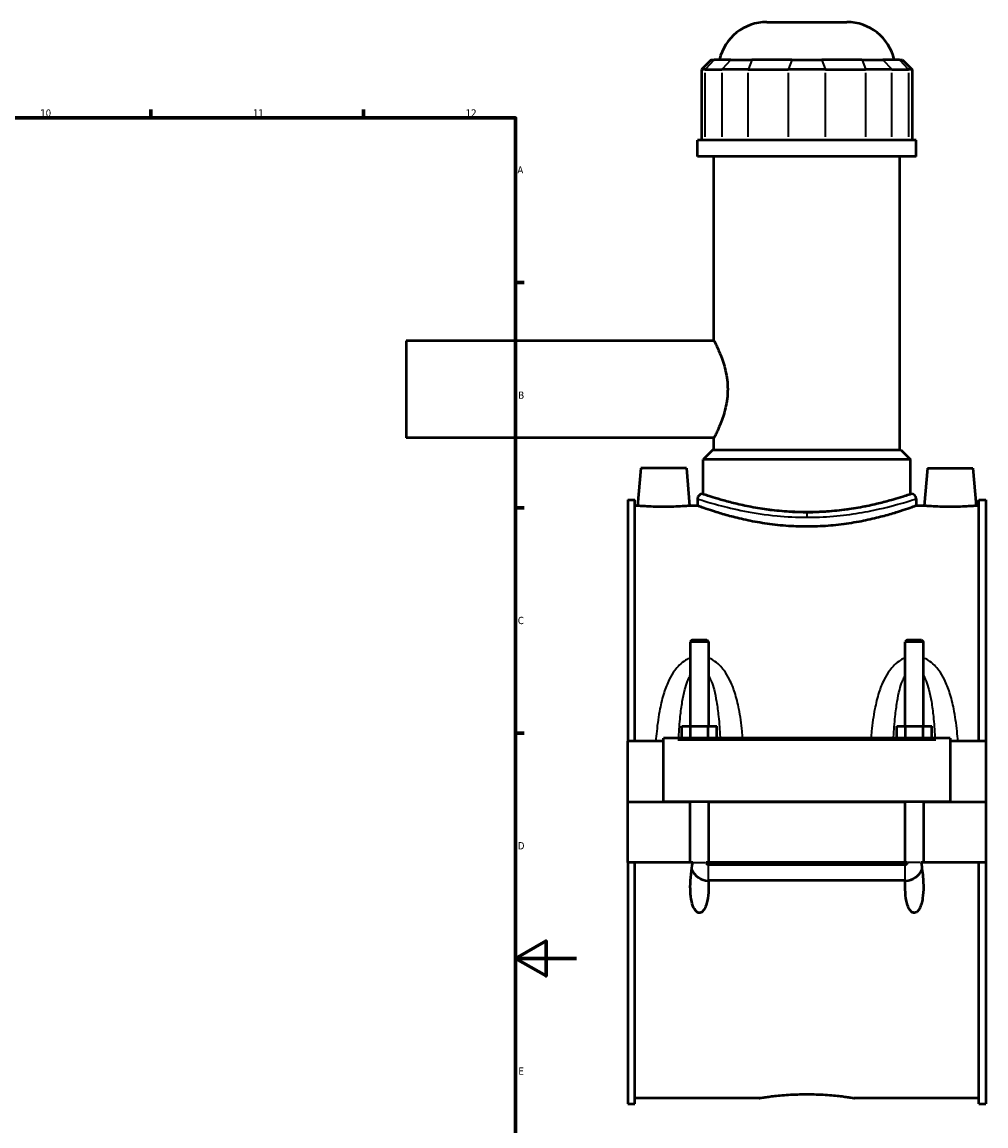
# Model space of a CAD drawing. Header units: millimetres. Extents: x -256 to 976, y -117 to 1175.
# Tile 7 of 8: x 658 to 976, y 242 to 606. Entities that reach past the tile are written whole.
import ezdxf

# ---------------------------------------------------------------- set-up
doc = ezdxf.new("R2010")
doc.units = ezdxf.units.MM
for name, color, linetype, lineweight in [('Border (ANSI)', 7, 'Continuous', 70), ('Visible (ANSI)', 7, 'Continuous', 50), ('Visible Narrow (ANSI)', 7, 'Continuous', 35)]:
    doc.layers.add(name, color=color, linetype=linetype, lineweight=lineweight)
doc.styles.add('Note Text (ANSI)', font='tahoma.ttf')

# ---------------------------------------------------------------- blocks, each defined once
blk = doc.blocks.new('Borders Default Border')
at = {"layer": 'Border (ANSI)'}
for p, q in [((700.83, 574), (700.83, 576.8)), ((770.92, 574), (770.92, 576.8)), ((821, 519.75), (823.8, 519.75)), ((821, 445.5), (823.8, 445.5)), ((821, 371.25), (823.8, 371.25))]:
    blk.add_line(p, q, dxfattribs=at)
at = {"layer": 'Border (ANSI)', "flags": 128}
for points in [[(20, 20), (20, 574), (821, 574), (821, 20), (20, 20)], [(841, 297), (821, 297), (831, 302.77), (831, 291.23), (821, 297)]]:
    blk.add_lwpolyline(points, dxfattribs=at)
at = {"layer": 'Border (ANSI)', "color": 5, "true_color": 0x0000ff, "char_height": 2.4, "attachment_point": 7, "style": 'Note Text (ANSI)'}
for s, insert in [('10', (664.35, 574.35)), ('11', (734.43, 574.4)), ('12', (804.52, 574.4)), ('A', (821.58, 555.68)), ('B', (821.87, 481.43)), ('C', (821.71, 407.13)), ('D', (821.72, 332.93)), ('E', (821.91, 258.68))]:
    blk.add_mtext(s, dxfattribs=dict(at, insert=insert))

msp = doc.modelspace()

# ---------------------------------------------------------------- linework, layer by layer
at = {"layer": 'Visible (ANSI)'}
for p, q in [((903.74, 605.58), (930.16, 605.58)), ((885.47, 593.19), (882.27, 589.99)), ((885.47, 593.19), (886.44, 593.19)), ((891.91, 593.19), (886.44, 593.19)), ((891.91, 593.19), (898.84, 593.19)), ((912.05, 593.19), (898.84, 593.19)), ((912.05, 593.19), (921.85, 593.19)), ((935.06, 593.19), (921.85, 593.19)), ((935.06, 593.19), (941.98, 593.19)), ((947.46, 593.19), (941.98, 593.19)), ((947.46, 593.19), (948.43, 593.19)), ((948.43, 593.19), (951.63, 589.99)), ((883.48, 589.99), (882.27, 589.99)), ((882.27, 589.99), (882.27, 566.64)), ((883.48, 589.99), (888.96, 589.99)), ((897.61, 589.99), (888.96, 589.99)), ((897.61, 589.99), (910.82, 589.99)), ((923.07, 589.99), (910.82, 589.99)), ((923.07, 589.99), (936.28, 589.99)), ((944.94, 589.99), (936.28, 589.99)), ((944.94, 589.99), (950.41, 589.99)), ((951.63, 589.99), (950.41, 589.99)), ((951.63, 589.99), (951.63, 566.64)), ((952.95, 566.64), (880.95, 566.64)), ((880.95, 561.33), (880.95, 566.64)), ((952.95, 561.33), (952.95, 566.64)), ((952.95, 561.33), (880.95, 561.33)), ((886.35, 500.58), (886.35, 561.33)), ((947.55, 464.58), (947.55, 561.33)), ((784.95, 500.58), (784.95, 468.58)), ((886.35, 500.58), (784.95, 500.58)), ((886.35, 468.58), (784.95, 468.58)), ((886.35, 464.58), (886.35, 468.58)), ((885.95, 464.58), (882.75, 461.38)), ((885.95, 464.58), (947.95, 464.58)), ((947.95, 464.58), (951.15, 461.38)), ((862.25, 458.58), (861.16, 446.18)), ((877.25, 458.58), (862.25, 458.58)), ((877.25, 458.58), (878.33, 446.18)), ((882.75, 450.08), (882.75, 461.38)), ((951.15, 461.38), (882.75, 461.38)), ((951.15, 450.08), (951.15, 461.38)), ((956.65, 458.58), (955.56, 446.18)), ((956.65, 458.58), (971.65, 458.58)), ((971.65, 458.58), (972.73, 446.18)), ((857.95, 448.13), (857.95, 368.58)), ((857.95, 448.13), (860.31, 448.13)), ((860.31, 368.58), (860.31, 448.13)), ((880.95, 448.48), (880.95, 446.18)), ((882.55, 450.08), (882.75, 450.08)), ((951.15, 450.08), (951.35, 450.08)), ((952.95, 448.48), (952.95, 446.18)), ((973.59, 368.58), (973.59, 448.13)), ((973.59, 448.13), (975.95, 448.13)), ((975.95, 448.13), (975.95, 368.58)), ((861.16, 446.18), (860.31, 446.18)), ((880.95, 446.18), (878.33, 446.18)), ((955.56, 446.18), (952.95, 446.18)), ((973.59, 446.18), (972.73, 446.18)), ((879.15, 401.96), (878.55, 401.36)), ((878.55, 401.36), (878.55, 373.58)), ((884.55, 401.36), (878.55, 401.36)), ((879.15, 401.96), (883.95, 401.96)), ((883.95, 401.96), (884.55, 401.36)), ((884.55, 401.36), (884.55, 373.58)), ((949.95, 401.96), (949.35, 401.36)), ((949.35, 373.58), (949.35, 401.36)), ((955.35, 401.36), (949.35, 401.36)), ((949.95, 401.96), (954.75, 401.96)), ((954.75, 401.96), (955.35, 401.36)), ((955.35, 373.58), (955.35, 401.36)), ((875.77, 369.58), (875.77, 373.58)), ((875.77, 373.58), (878.66, 373.58)), ((878.66, 369.58), (878.66, 373.58)), ((878.66, 373.58), (884.43, 373.58)), ((884.43, 369.58), (884.43, 373.58)), ((884.43, 373.58), (887.32, 373.58)), ((887.32, 369.58), (887.32, 373.58)), ((946.57, 369.58), (946.57, 373.58)), ((946.57, 373.58), (949.46, 373.58)), ((949.46, 369.58), (949.46, 373.58)), ((949.46, 373.58), (955.23, 373.58)), ((955.23, 369.58), (955.23, 373.58)), ((955.23, 373.58), (958.12, 373.58)), ((958.12, 369.58), (958.12, 373.58)), ((869.75, 368.58), (857.95, 368.58)), ((857.95, 348.63), (857.95, 368.58)), ((869.75, 369.08), (869.75, 369.58)), ((964.15, 369.58), (869.75, 369.58)), ((869.75, 348.63), (869.75, 369.08)), ((964.15, 369.58), (964.15, 369.08)), ((964.15, 369.08), (964.15, 348.63)), ((975.95, 368.58), (964.15, 368.58)), ((975.95, 368.58), (975.95, 348.63)), ((857.95, 348.63), (869.75, 348.63)), ((857.95, 328.58), (857.95, 348.53)), ((878.55, 348.53), (857.95, 348.53)), ((964.15, 348.63), (869.75, 348.63)), ((878.55, 348.63), (878.55, 348.53)), ((878.55, 328.58), (878.55, 348.53)), ((884.55, 348.63), (884.55, 348.53)), ((884.55, 348.53), (884.55, 328.58)), ((949.35, 348.53), (884.55, 348.53)), ((949.35, 348.53), (949.35, 348.63)), ((949.35, 328.58), (949.35, 348.53)), ((955.35, 348.53), (955.35, 348.63)), ((955.35, 348.53), (955.35, 328.58)), ((975.95, 348.53), (955.35, 348.53)), ((964.15, 348.63), (975.95, 348.63)), ((975.95, 348.53), (975.95, 328.58)), ((878.55, 328.58), (857.95, 328.58)), ((857.95, 328.58), (857.95, 249.03)), ((860.31, 249.03), (860.31, 328.58)), ((879.34, 328.58), (878.55, 328.58)), ((884.55, 328.58), (883.76, 328.58)), ((949.35, 328.58), (884.55, 328.58)), ((884.55, 327.91), (949.35, 327.91)), ((950.14, 328.58), (949.35, 328.58)), ((955.35, 328.58), (954.56, 328.58)), ((975.95, 328.58), (955.35, 328.58)), ((973.59, 249.03), (973.59, 328.58)), ((975.95, 328.58), (975.95, 249.03)), ((949.35, 322.64), (884.55, 322.64)), ((857.95, 249.03), (860.31, 249.03)), ((901.27, 250.98), (860.31, 250.98)), ((973.59, 250.98), (932.63, 250.98)), ((973.59, 249.03), (975.95, 249.03))]:
    msp.add_line(p, q, dxfattribs=at)
for centre, radius, start, end in [((903.74, 589.58), 16, 90, 166.9604), ((930.16, 589.58), 16, 13.0396, 90), ((882.55, 448.48), 1.6, 90, 180), ((951.35, 448.48), 1.6, 0, 90), ((884.55, 328.58), 6, 201.6741, 269.4722), ((949.35, 328.58), 6, 270.5278, 338.3259)]:
    msp.add_arc(centre, radius, start, end, dxfattribs=at)
for points, knots in [([(886.35, 500.58), (886.35, 500.58), (886.4, 500.48), (886.61, 500.06), (886.78, 499.75), (887.18, 498.93), (887.43, 498.42), (887.95, 497.25), (888.24, 496.59), (889.07, 494.49), (889.69, 492.72), (890.37, 489.78), (890.55, 488.75), (890.8, 486.66), (890.86, 485.61), (890.86, 484.58)], [7.396512, 7.396512, 7.396512, 7.396512, 7.704183, 7.704183, 8.011854, 8.011854, 8.319525, 8.319525, 8.627196, 8.627196, 9.244606, 9.244606, 9.553311, 9.553311, 9.862016, 9.862016, 9.862016, 9.862016]), ([(890.86, 484.58), (890.86, 483.55), (890.8, 482.49), (890.55, 480.41), (890.37, 479.38), (889.69, 476.44), (889.07, 474.67), (888.24, 472.57), (887.95, 471.91), (887.43, 470.74), (887.18, 470.23), (886.78, 469.41), (886.61, 469.09), (886.4, 468.68), (886.35, 468.58), (886.35, 468.58)], [0, 0, 0, 0, 0.308705, 0.308705, 0.61741, 0.61741, 1.23482, 1.23482, 1.542491, 1.542491, 1.850162, 1.850162, 2.157833, 2.157833, 2.465504, 2.465504, 2.465504, 2.465504]), ([(882.75, 450.08), (882.75, 450.08), (882.96, 450.01), (883.83, 449.72), (884.5, 449.5), (886.25, 448.95), (887.33, 448.62), (889.84, 447.91), (891.26, 447.53), (894.27, 446.79), (895.98, 446.4), (899.7, 445.67), (901.71, 445.33), (905.92, 444.76), (908.12, 444.53), (912.55, 444.22), (914.78, 444.15), (916.95, 444.15)], [15.592036, 15.592036, 15.592036, 15.592036, 16.241546, 16.241546, 16.891057, 16.891057, 17.540567, 17.540567, 18.190078, 18.190078, 18.839904, 18.839904, 19.48973, 19.48973, 20.139555, 20.139555, 20.789381, 20.789381, 20.789381, 20.789381]), ([(916.95, 444.15), (919.11, 444.15), (921.35, 444.22), (925.78, 444.53), (927.98, 444.76), (932.19, 445.33), (934.2, 445.67), (937.92, 446.4), (939.62, 446.79), (942.64, 447.53), (944.06, 447.91), (946.56, 448.62), (947.65, 448.95), (949.4, 449.5), (950.07, 449.72), (950.94, 450.01), (951.15, 450.08), (951.15, 450.08)], [0, 0, 0, 0, 0.649826, 0.649826, 1.299652, 1.299652, 1.949478, 1.949478, 2.599303, 2.599303, 3.248814, 3.248814, 3.898324, 3.898324, 4.547835, 4.547835, 5.197345, 5.197345, 5.197345, 5.197345]), ([(869.75, 445.8), (868.67, 445.8), (867.51, 445.82), (865.4, 445.89), (864.43, 445.94), (862.91, 446.04), (862.25, 446.09), (861.38, 446.16), (861.16, 446.18), (861.16, 446.18)], [2.593522, 2.593522, 2.593522, 2.593522, 2.917856, 2.917856, 3.242191, 3.242191, 3.566237, 3.566237, 3.890283, 3.890283, 3.890283, 3.890283]), ([(878.33, 446.18), (878.33, 446.18), (878.12, 446.16), (877.24, 446.09), (876.59, 446.04), (875.06, 445.94), (874.1, 445.89), (871.98, 445.82), (870.83, 445.8), (869.75, 445.8)], [6.483805, 6.483805, 6.483805, 6.483805, 6.80785, 6.80785, 7.131896, 7.131896, 7.456231, 7.456231, 7.780565, 7.780565, 7.780565, 7.780565]), ([(916.95, 439.3), (914.66, 439.3), (912.31, 439.39), (907.64, 439.74), (905.33, 440.01), (900.9, 440.68), (898.78, 441.08), (894.87, 441.92), (893.08, 442.37), (889.91, 443.23), (888.41, 443.67), (885.78, 444.49), (884.63, 444.88), (882.79, 445.51), (882.09, 445.76), (881.17, 446.1), (880.95, 446.18), (880.95, 446.18)], [0, 0, 0, 0, 0.685347, 0.685347, 1.370694, 1.370694, 2.05604, 2.05604, 2.741387, 2.741387, 3.426245, 3.426245, 4.111103, 4.111103, 4.795961, 4.795961, 5.480819, 5.480819, 5.480819, 5.480819]), ([(952.95, 446.18), (952.95, 446.18), (952.73, 446.1), (951.81, 445.76), (951.1, 445.51), (949.26, 444.88), (948.12, 444.49), (945.48, 443.67), (943.99, 443.23), (940.82, 442.37), (939.02, 441.92), (935.11, 441.08), (933, 440.68), (928.57, 440.01), (926.26, 439.74), (921.59, 439.39), (919.23, 439.3), (916.95, 439.3)], [16.442456, 16.442456, 16.442456, 16.442456, 17.127314, 17.127314, 17.812172, 17.812172, 18.49703, 18.49703, 19.181888, 19.181888, 19.867234, 19.867234, 20.552581, 20.552581, 21.237928, 21.237928, 21.923275, 21.923275, 21.923275, 21.923275]), ([(964.15, 445.8), (963.07, 445.8), (961.91, 445.82), (959.8, 445.89), (958.83, 445.94), (957.31, 446.04), (956.65, 446.09), (955.78, 446.16), (955.56, 446.18), (955.56, 446.18)], [0, 0, 0, 0, 0.324335, 0.324335, 0.648669, 0.648669, 0.972715, 0.972715, 1.296761, 1.296761, 1.296761, 1.296761]), ([(972.73, 446.18), (972.73, 446.18), (972.52, 446.16), (971.64, 446.09), (970.99, 446.04), (969.46, 445.94), (968.5, 445.89), (966.38, 445.82), (965.23, 445.8), (964.15, 445.8)], [3.890283, 3.890283, 3.890283, 3.890283, 4.214329, 4.214329, 4.538374, 4.538374, 4.862709, 4.862709, 5.187044, 5.187044, 5.187044, 5.187044]), ([(884.49, 322.64), (884.53, 321.93), (884.55, 321.25), (884.55, 319.39), (884.48, 318.08), (884.2, 316.19), (884.07, 315.57), (883.72, 314.39), (883.51, 313.82), (883, 312.94), (882.68, 312.52), (882.2, 312.21), (882.08, 312.14), (881.82, 312.06), (881.68, 312.03), (881.38, 312.03), (881.2, 312.07), (880.86, 312.22), (880.71, 312.32), (880.04, 312.89), (879.67, 313.64), (879.08, 315.22), (878.86, 316.29), (878.59, 318.47), (878.55, 319.57), (878.55, 321.9), (878.63, 323.35), (878.92, 326.09), (879.11, 327.38), (879.34, 328.58)], [1.15278, 1.15278, 1.15278, 1.15278, 1.359554, 1.359554, 1.734678, 1.734678, 1.92224, 1.92224, 2.109803, 2.109803, 2.246381, 2.246381, 2.28528, 2.28528, 2.324179, 2.324179, 2.375747, 2.375747, 2.427315, 2.427315, 2.648473, 2.648473, 2.965963, 2.965963, 3.283452, 3.283452, 3.694882, 3.694882, 4.060302, 4.060302, 4.060302, 4.060302]), ([(883.76, 328.58), (883.78, 328.47), (883.82, 328.37), (883.94, 328.19), (884.01, 328.11), (884.16, 328.01), (884.24, 327.97), (884.39, 327.92), (884.47, 327.91), (884.55, 327.91)], [0.0000629, 0.0000629, 0.0000629, 0.0000629, 0.0332254, 0.0332254, 0.0652685, 0.0652685, 0.0898032, 0.0898032, 0.1137457, 0.1137457, 0.1137457, 0.1137457]), ([(954.56, 328.58), (954.72, 327.74), (954.86, 326.88), (955.22, 324.15), (955.35, 322.28), (955.35, 319.39), (955.28, 318.08), (955, 316.19), (954.87, 315.57), (954.52, 314.39), (954.31, 313.82), (953.8, 312.94), (953.48, 312.52), (953, 312.21), (952.88, 312.14), (952.62, 312.06), (952.48, 312.03), (952.22, 312.03), (952.08, 312.06), (951.82, 312.14), (951.69, 312.21), (951.21, 312.52), (950.9, 312.94), (950.38, 313.82), (950.17, 314.39), (949.83, 315.57), (949.7, 316.19), (949.41, 318.08), (949.35, 319.39), (949.35, 321.25), (949.37, 321.93), (949.41, 322.64)], [0.584462, 0.584462, 0.584462, 0.584462, 0.828923, 0.828923, 1.359554, 1.359554, 1.734678, 1.734678, 1.92224, 1.92224, 2.109803, 2.109803, 2.246381, 2.246381, 2.28528, 2.28528, 2.324179, 2.324179, 2.363078, 2.363078, 2.401977, 2.401977, 2.538555, 2.538555, 2.726117, 2.726117, 2.91368, 2.91368, 3.288804, 3.288804, 3.495577, 3.495577, 3.495577, 3.495577]), ([(949.35, 327.91), (949.45, 327.91), (949.55, 327.93), (949.74, 328.01), (949.83, 328.06), (949.96, 328.19), (950.01, 328.26), (950.09, 328.41), (950.12, 328.49), (950.14, 328.58)], [0, 0, 0, 0, 0.0301742, 0.0301742, 0.061514, 0.061514, 0.0866927, 0.0866927, 0.1134876, 0.1134876, 0.1134876, 0.1134876]), ([(901.27, 250.98), (901.27, 250.98), (901.36, 250.99), (901.76, 251.06), (902.06, 251.1), (902.86, 251.22), (903.36, 251.29), (904.51, 251.45), (905.17, 251.53), (906.56, 251.69), (907.34, 251.77), (909.05, 251.93), (909.98, 252), (911.91, 252.12), (912.92, 252.17), (914.94, 252.23), (915.96, 252.25), (916.95, 252.25)], [7.100974, 7.100974, 7.100974, 7.100974, 7.396845, 7.396845, 7.692716, 7.692716, 7.988586, 7.988586, 8.284457, 8.284457, 8.580334, 8.580334, 8.876211, 8.876211, 9.172089, 9.172089, 9.467966, 9.467966, 9.467966, 9.467966]), ([(916.95, 252.25), (917.93, 252.25), (918.95, 252.23), (920.98, 252.17), (921.99, 252.12), (923.92, 252), (924.84, 251.93), (926.55, 251.77), (927.34, 251.69), (928.73, 251.53), (929.38, 251.45), (930.53, 251.29), (931.03, 251.22), (931.83, 251.1), (932.14, 251.06), (932.53, 250.99), (932.63, 250.98), (932.63, 250.98)], [0, 0, 0, 0, 0.295877, 0.295877, 0.591755, 0.591755, 0.887632, 0.887632, 1.183509, 1.183509, 1.47938, 1.47938, 1.77525, 1.77525, 2.071121, 2.071121, 2.366991, 2.366991, 2.366991, 2.366991])]:
    msp.add_open_spline(points, degree=3, knots=knots, dxfattribs=at)
for points in [[(884.55, 322.64), (884.53, 322.64), (884.51, 322.64), (884.49, 322.64)], [(949.41, 322.64), (949.39, 322.64), (949.37, 322.64), (949.35, 322.64)]]:
    msp.add_open_spline(points, degree=3, dxfattribs=at)
at = {"layer": 'Visible Narrow (ANSI)'}
for p, q in [((886.29, 593.03), (883.63, 590.15)), ((891.76, 593.03), (889.1, 590.15)), ((898.78, 593.03), (897.68, 590.15)), ((911.99, 593.03), (910.89, 590.15)), ((921.91, 593.03), (923.01, 590.15)), ((935.12, 593.03), (936.22, 590.15)), ((942.13, 593.03), (944.79, 590.15)), ((947.6, 593.03), (950.26, 590.15)), ((883.48, 567.81), (883.48, 588.82)), ((888.96, 588.82), (888.96, 567.81)), ((897.61, 567.81), (897.61, 588.82)), ((910.82, 588.82), (910.82, 567.81)), ((923.07, 567.81), (923.07, 588.82)), ((936.28, 588.82), (936.28, 567.81)), ((944.94, 567.81), (944.94, 588.82)), ((950.41, 588.82), (950.41, 567.81)), ((916.95, 443.84), (916.95, 442.47)), ((874.47, 369.08), (959.43, 369.08)), ((879.51, 328.58), (883.58, 328.58)), ((884.55, 322.72), (884.55, 327.68)), ((949.35, 322.72), (949.35, 327.68)), ((954.38, 328.58), (950.31, 328.58))]:
    msp.add_line(p, q, dxfattribs=at)
for points, knots in [([(880.95, 448.48), (880.95, 448.48), (881.31, 448.36), (883.16, 447.77), (885.16, 447.14), (890.23, 445.76), (893.11, 445.05), (899.64, 443.77), (903.27, 443.21), (910.3, 442.54), (913.62, 442.37), (916.95, 442.37)], [-16.428786, -16.428786, -16.428786, -16.428786, -15.577157, -15.577157, -14.234963, -14.234963, -13.067098, -13.067098, -11.911482, -11.911482, -10.952529, -10.952529, -10.952529, -10.952529]), ([(916.95, 443.88), (913.77, 443.88), (910.59, 444.04), (903.88, 444.72), (900.41, 445.3), (894.17, 446.59), (891.41, 447.32), (886.58, 448.72), (884.66, 449.36), (882.9, 449.96), (882.55, 450.08), (882.55, 450.08)], [10.952529, 10.952529, 10.952529, 10.952529, 11.911482, 11.911482, 13.067098, 13.067098, 14.234963, 14.234963, 15.577157, 15.577157, 16.428786, 16.428786, 16.428786, 16.428786]), ([(951.35, 450.08), (951.35, 450.08), (951.22, 450.04), (950.31, 449.72), (948.78, 449.19), (944.13, 447.77), (940.91, 446.86), (934.76, 445.55), (932.19, 445.09), (926.76, 444.36), (923.89, 444.09), (919.64, 443.9), (918.29, 443.88), (916.95, 443.88)], [27.381329, 27.381329, 27.381329, 27.381329, 27.8934, 27.8934, 29.243608, 29.243608, 30.677587, 30.677587, 31.564742, 31.564742, 32.451896, 32.451896, 32.857586, 32.857586, 32.857586, 32.857586]), ([(916.95, 442.37), (918.36, 442.37), (919.76, 442.4), (924.21, 442.58), (927.21, 442.85), (932.9, 443.57), (935.59, 444.02), (942.02, 445.31), (945.39, 446.2), (950.26, 447.61), (951.86, 448.13), (952.82, 448.44), (952.95, 448.48), (952.94, 448.48)], [-32.857586, -32.857586, -32.857586, -32.857586, -32.451896, -32.451896, -31.564742, -31.564742, -30.677587, -30.677587, -29.243608, -29.243608, -27.8934, -27.8934, -27.381329, -27.381329, -27.381329, -27.381329]), ([(878.55, 396.04), (878, 395.83), (877.48, 395.56), (876.23, 394.8), (875.55, 394.24), (874.39, 393.09), (873.9, 392.52), (872.74, 390.96), (872.14, 389.94), (870.93, 387.52), (870.37, 386.08), (869.34, 382.86), (868.9, 381.06), (868.07, 376.82), (867.73, 374.36), (867.36, 370.78), (867.26, 369.68), (867.17, 368.58)], [-3.706654, -3.706654, -3.706654, -3.706654, -3.529554, -3.529554, -3.262808, -3.262808, -3.031458, -3.031458, -2.672993, -2.672993, -2.213301, -2.213301, -1.670286, -1.670286, -0.958312, -0.958312, -0.647322, -0.647322, -0.647322, -0.647322]), ([(895.84, 369.58), (895.78, 370.34), (895.7, 371.11), (895.37, 374.36), (895.03, 376.82), (894.19, 381.06), (893.75, 382.86), (892.72, 386.08), (892.16, 387.52), (890.96, 389.94), (890.35, 390.96), (889.2, 392.52), (888.71, 393.09), (887.55, 394.24), (886.86, 394.8), (885.62, 395.56), (885.09, 395.83), (884.55, 396.04)], [-7.287324, -7.287324, -7.287324, -7.287324, -7.070628, -7.070628, -6.358653, -6.358653, -5.815638, -5.815638, -5.355946, -5.355946, -4.997481, -4.997481, -4.766132, -4.766132, -4.499385, -4.499385, -4.322285, -4.322285, -4.322285, -4.322285]), ([(949.35, 396.04), (948.8, 395.83), (948.28, 395.56), (947.03, 394.8), (946.35, 394.24), (945.19, 393.09), (944.7, 392.52), (943.54, 390.96), (942.94, 389.94), (941.73, 387.52), (941.17, 386.08), (940.14, 382.86), (939.7, 381.06), (938.87, 376.82), (938.53, 374.36), (938.19, 371.11), (938.12, 370.34), (938.06, 369.58)], [-3.707041, -3.707041, -3.707041, -3.707041, -3.52994, -3.52994, -3.263193, -3.263193, -3.031843, -3.031843, -2.673377, -2.673377, -2.213684, -2.213684, -1.670668, -1.670668, -0.958693, -0.958693, -0.742002, -0.742002, -0.742002, -0.742002]), ([(966.72, 368.58), (966.64, 369.68), (966.54, 370.78), (966.17, 374.36), (965.83, 376.82), (964.99, 381.06), (964.55, 382.86), (963.52, 386.08), (962.96, 387.52), (961.76, 389.94), (961.15, 390.96), (960, 392.52), (959.51, 393.09), (958.35, 394.24), (957.66, 394.8), (956.42, 395.56), (955.89, 395.83), (955.35, 396.04)], [-7.382003, -7.382003, -7.382003, -7.382003, -7.071018, -7.071018, -6.359044, -6.359044, -5.816028, -5.816028, -5.356335, -5.356335, -4.997869, -4.997869, -4.766518, -4.766518, -4.499772, -4.499772, -4.322671, -4.322671, -4.322671, -4.322671]), ([(874.72, 369.58), (874.72, 369.7), (874.73, 369.83), (874.86, 372.25), (875.03, 374.51), (875.43, 378.4), (875.64, 380.05), (876.14, 383.01), (876.41, 384.33), (877, 386.55), (877.29, 387.49), (877.85, 388.91), (878.08, 389.45), (878.41, 390.06), (878.48, 390.18), (878.55, 390.3)], [0.919184, 0.919184, 0.919184, 0.919184, 0.958312, 0.958312, 1.670286, 1.670286, 2.213301, 2.213301, 2.672993, 2.672993, 3.031458, 3.031458, 3.262808, 3.262808, 3.321579, 3.321579, 3.321579, 3.321579]), ([(884.55, 390.3), (884.62, 390.18), (884.68, 390.06), (885.01, 389.45), (885.25, 388.91), (885.81, 387.49), (886.1, 386.55), (886.68, 384.33), (886.95, 383.01), (887.45, 380.05), (887.67, 378.4), (888.07, 374.51), (888.23, 372.25), (888.37, 369.83), (888.37, 369.7), (888.38, 369.58)], [4.70736, 4.70736, 4.70736, 4.70736, 4.766132, 4.766132, 4.997481, 4.997481, 5.355946, 5.355946, 5.815638, 5.815638, 6.358653, 6.358653, 7.070628, 7.070628, 7.109755, 7.109755, 7.109755, 7.109755]), ([(945.52, 369.58), (945.52, 369.7), (945.53, 369.83), (945.66, 372.25), (945.83, 374.51), (946.23, 378.4), (946.44, 380.05), (946.94, 383.01), (947.21, 384.33), (947.8, 386.55), (948.09, 387.49), (948.65, 388.91), (948.88, 389.45), (949.21, 390.06), (949.28, 390.18), (949.35, 390.3)], [0.91957, 0.91957, 0.91957, 0.91957, 0.958693, 0.958693, 1.670668, 1.670668, 2.213684, 2.213684, 2.673377, 2.673377, 3.031843, 3.031843, 3.263193, 3.263193, 3.321965, 3.321965, 3.321965, 3.321965]), ([(955.35, 390.3), (955.42, 390.18), (955.48, 390.06), (955.81, 389.45), (956.05, 388.91), (956.61, 387.49), (956.9, 386.55), (957.48, 384.33), (957.75, 383.01), (958.25, 380.05), (958.47, 378.4), (958.87, 374.51), (959.03, 372.25), (959.17, 369.83), (959.17, 369.7), (959.18, 369.58)], [4.707747, 4.707747, 4.707747, 4.707747, 4.766518, 4.766518, 4.997869, 4.997869, 5.356335, 5.356335, 5.816028, 5.816028, 6.359044, 6.359044, 7.071018, 7.071018, 7.110141, 7.110141, 7.110141, 7.110141])]:
    msp.add_open_spline(points, degree=3, knots=knots, dxfattribs=at)

# ---------------------------------------------------------------- block references
msp.add_blockref('Borders Default Border', (0, 0))

doc.saveas('drawing.dxf')
